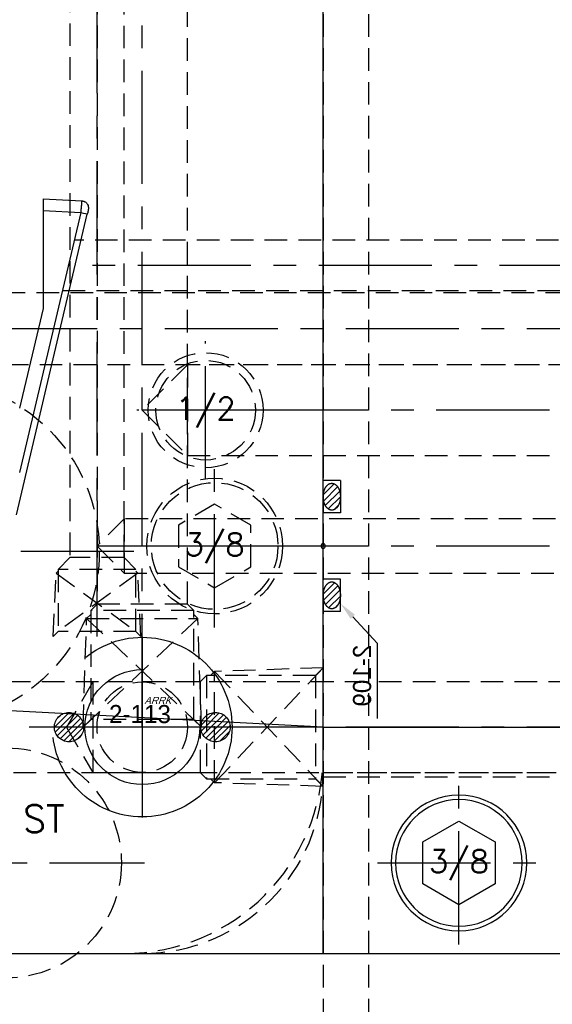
# Model space of a CAD drawing. Extents: x 2651 to 7771, y -1163 to 1075.
# Tile 86 of 256: x 4258 to 4317, y -18 to 91. Entities that reach past the tile are written whole.
import ezdxf
from ezdxf.enums import TextEntityAlignment as Align

# ---------------------------------------------------------------- set-up
doc = ezdxf.new("R2010")
doc.units = 0
doc.header["$LTSCALE"] = 10
for name, pattern in [('CENTER', [2, 1.25, -0.25, 0.25, -0.25]), ('CNSCEN', [17, 15, -1, 0, -1]), ('CNSHID', [4, 3, -1]), ('HIDDEN', [0.375, 0.25, -0.125])]:
    doc.linetypes.add(name, pattern=pattern)
doc.layers.get('0').update_dxf_attribs({"linetype": 'CONTINUOUS'})
doc.layers.get('Defpoints').update_dxf_attribs({"linetype": 'CONTINUOUS'})
for name, color, linetype in [('1', 7, 'CONTINUOUS'), ('9', 3, 'CONTINUOUS'), ('CEN', 1, 'CENTER'), ('COOL', 150, 'HIDDEN'), ('DIM', 3, 'CONTINUOUS'), ('HIDDEN', 6, 'HIDDEN'), ('PART', 7, 'CONTINUOUS'), ('TEXT', 4, 'CONTINUOUS'), ('WL1-CL', 1, 'CNSCEN'), ('WL1-HL', 4, 'CNSHID'), ('WOR1-CL', 1, 'CNSCEN'), ('WOR1-DL', 7, 'CONTINUOUS')]:
    doc.layers.add(name, color=color, linetype=linetype)
doc.styles.add('china', font='txt')
doc.styles.get("Standard").update_dxf_attribs({"font": 'romans.shx'})
doc.dimstyles.new('MM& INCH5', dxfattribs={"dimtxt": 5, "dimasz": 2.5, "dimexe": 1, "dimexo": 0.5, "dimtad": 0, "dimrnd": 1.38778e-17, "dimzin": 9, "dimdsep": 46, "dimtxsty": 'Standard', "dimblk": 'CLOSED', "dimcen": 0, "dimclrd": 3, "dimclre": 3, "dimclrt": 3, "dimazin": 2, "dimtfac": 0.75, "dimtofl": 0, "dimtmove": 0, "dimatfit": 3, "dimfxl": 0, "dimtolj": 1, "dimarcsym": 0})

# ---------------------------------------------------------------- blocks, each defined once
blk = doc.blocks.new('DSD')
at = {"layer": '1', "color": 7, "linetype": 'Continuous'}
for p, q in [((459.52, 570.54), (451.7, 537.34)), ((456.59, 547.76), (459.18, 558.75)), ((456.59, 536.93), (456.59, 547.76)), ((456.59, 535.64), (452.29, 535.88))]:
    blk.add_line(p, q, dxfattribs=at)
at = {"layer": '1', "color": 252, "linetype": 'Continuous'}
for p, q in [((452.42, 537.16), (459.18, 565.86)), ((456.59, 536.93), (452.42, 537.16))]:
    blk.add_line(p, q, dxfattribs=at)
at = {"layer": '1', "color": 252, "linetype": 'Continuous', "extrusion": (0, 0, -1)}
blk.add_ellipse((452.46, 537.16), major_axis=(0.757, -0.178), ratio=0.012019, start_param=1.621759, end_param=3.141593, dxfattribs=at)
at = {"layer": '1', "color": 7, "linetype": 'Continuous'}
blk.add_open_spline([(451.99, 535.96), (451.97, 535.97), (451.91, 536), (451.83, 536.06), (451.74, 536.15), (451.64, 536.3), (451.59, 536.49), (451.58, 536.73), (451.62, 537.02), (451.67, 537.22), (451.7, 537.34)], degree=3, knots=[0, 0, 0, 0, 0.034803, 0.114728, 0.197926, 0.28487, 0.461813, 0.628432, 0.773606, 1, 1, 1, 1], dxfattribs=at)
at = {"layer": '1', "color": 252, "linetype": 'Continuous'}
blk.add_open_spline([(452.42, 537.16), (452.39, 536.99), (452.37, 536.82), (452.34, 536.5), (452.32, 536.35), (452.3, 536.11), (452.29, 536.02), (452.29, 535.9), (452.29, 535.88), (452.29, 535.88)], degree=3, knots=[0, 0, 0, 0, 0.258164, 0.258164, 0.516328, 0.516328, 0.774491, 0.774491, 1, 1, 1, 1], dxfattribs=at)
at = {"layer": '1', "color": 7, "linetype": 'Continuous'}
blk.add_rational_spline([(456.59, 535.64), (456.59, 535.64), (456.59, 536.18), (456.59, 536.93)], [0.977819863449, 0.793200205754, 0.800593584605, 1], degree=3, dxfattribs=at)
blk.add_open_spline([(452.29, 535.88), (452.13, 535.88), (451.99, 535.96)], degree=2, dxfattribs=at)
blk = doc.blocks.new('*U14', base_point=(1504.62, 1808.95))
for p, q in [((1504.62, 1813.57), (1500.62, 1811.26)), ((1508.62, 1811.26), (1504.62, 1813.57)), ((1500.62, 1811.26), (1500.62, 1806.65)), ((1508.62, 1806.65), (1508.62, 1811.26)), ((1500.62, 1806.65), (1504.62, 1804.34)), ((1504.62, 1804.34), (1508.62, 1806.65))]:
    blk.add_line(p, q)
for radius in [7.5, 7]:
    blk.add_circle((1504.62, 1808.95), radius)
at = {"layer": 'CEN'}
for p, q in [((1504.62, 1817.95), (1504.62, 1799.95)), ((1495.62, 1808.95), (1513.62, 1808.95))]:
    blk.add_line(p, q, dxfattribs=at)
blk = doc.blocks.new('*X15')
at = {"color": 0}
for p, q in [((823.25, 392.63), (825.03, 394.41)), ((823.6, 393.68), (823.98, 394.05)), ((823.96, 392.62), (825.64, 394.3)), ((824.66, 392.62), (826.1, 394.06)), ((825.37, 392.62), (826.46, 393.71)), ((841.12, 392.82), (842.7, 394.39)), ((841.63, 392.62), (843.36, 394.35)), ((842.34, 392.62), (843.85, 394.13)), ((843.05, 392.62), (844.23, 393.81)), ((823.36, 392.02), (823.96, 392.62)), ((823.6, 391.56), (824.66, 392.62)), ((823.95, 391.2), (825.37, 392.62)), ((824.41, 390.95), (826.08, 392.62)), ((825, 390.84), (826.78, 392.62)), ((826.08, 392.62), (826.71, 393.25)), ((826.78, 392.62), (826.82, 392.66)), ((841.17, 392.16), (841.63, 392.62)), ((841.39, 391.67), (842.34, 392.62)), ((841.71, 391.29), (843.05, 392.62)), ((842.14, 391), (843.75, 392.62)), ((842.69, 390.85), (844.46, 392.62)), ((843.75, 392.62), (844.51, 393.38)), ((844.46, 392.62), (844.67, 392.83)), ((825.97, 391.1), (826.56, 391.69)), ((843.48, 390.93), (844.58, 392.04))]:
    blk.add_line(p, q, dxfattribs=at)
blk = doc.blocks.new('113')
at = {"layer": 'WL1-HL'}
for centre, radius in [((90.98, 1693.88), 9.92), ((90.98, 1693.88), 6.35), ((82.88, 1693.88), 1.62), ((99.07, 1693.88), 1.62)]:
    blk.add_circle(centre, radius, dxfattribs=at)
at = {"layer": 'WOR1-CL'}
for p, q in [((90.98, 1703.85), (90.98, 1683.91)), ((100.95, 1693.88), (81.01, 1693.88))]:
    blk.add_line(p, q, dxfattribs=at)
at = {"layer": 'WL1-HL', "xscale": 0.9064739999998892, "yscale": 0.9064739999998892, "zscale": 0.9064739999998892}
blk.add_blockref('*X15', (-664.99, 1337.98), dxfattribs=at)
at = {"layer": '9', "style": 'china'}
blk.add_text('2-113', height=2, dxfattribs=at).set_placement((87.3, 1694.32))
at = {"layer": 'WOR1-DL', "style": 'china', "oblique": 20}
blk.add_text('ARRK', height=0.8, dxfattribs=at).set_placement((91.2, 1696.42))
blk = doc.blocks.new('*U1', base_point=(705.47, 989.04))
for p, q in [((705.47, 993.66), (701.47, 991.35)), ((709.47, 991.35), (705.47, 993.66)), ((701.47, 991.35), (701.47, 986.73)), ((709.47, 986.73), (709.47, 991.35)), ((701.47, 986.73), (705.47, 984.42)), ((705.47, 984.42), (709.47, 986.73))]:
    blk.add_line(p, q)
for radius in [7.5, 7]:
    blk.add_circle((705.47, 989.04), radius)
at = {"layer": 'CEN'}
for p, q in [((705.47, 998.04), (705.47, 980.04)), ((696.47, 989.04), (714.47, 989.04))]:
    blk.add_line(p, q, dxfattribs=at)
blk = doc.blocks.new('*U23', base_point=(2059.08, 1167.82))
at = {"layer": 'CEN'}
for p, q in [((2059.08, 1190.68), (2059.08, 1144.96)), ((2036.22, 1167.82), (2081.94, 1167.82))]:
    blk.add_line(p, q, dxfattribs=at)
at = {"layer": 'HIDDEN'}
blk.add_circle((2059.08, 1167.82), 19.05, dxfattribs=at)
blk = doc.blocks.new('*U22', base_point=(1899.08, 1167.82))
for radius in [6.35, 5.5]:
    blk.add_circle((1899.08, 1167.82), radius)
at = {"layer": 'CEN'}
for p, q in [((1899.08, 1175.44), (1899.08, 1160.2)), ((1891.46, 1167.82), (1906.7, 1167.82))]:
    blk.add_line(p, q, dxfattribs=at)
blk = doc.blocks.new('A$C3FB17615')
at = {"layer": 'CEN'}
for p, q in [((0, 15.24), (0, -15.24)), ((-15.24, 0), (15.24, 0))]:
    blk.add_line(p, q, dxfattribs=at)
at = {"layer": 'HIDDEN', "color": 110}
blk.add_circle((0, 0), 12.7, dxfattribs=at)
at = {"layer": 'TEXT'}
blk.add_text('ST', height=3, dxfattribs=at).set_placement((1.8, 3.36))
blk = doc.blocks.new('*D184')
at = {"layer": 'Defpoints', "color": 0}
for p in [(4171.68, 387.64), (4446.68, 12.64), (4473.32, 12.64)]:
    blk.add_point(p, dxfattribs=at)
at = {"layer": 'DIM', "color": 3, "lineweight": -2}
blk.add_line((4447.18, 12.64), (4473.32, 12.64), dxfattribs=at)
at = {"layer": 'DIM', "color": 3, "insert": (4499.07, 12.64), "char_height": 5, "attachment_point": 5}
blk.add_mtext('\\A1;375 [14.764]', dxfattribs=at)
blk = doc.blocks.new('_Closed')
at = {"color": 0, "linetype": 'ByBlock', "lineweight": -2}
for p, q in [((-1, 0.167), (0, 0)), ((-1, 0.167), (-1, -0.167)), ((0, 0), (-1, -0.167)), ((0, 0), (-1, 0))]:
    blk.add_line(p, q, dxfattribs=at)
blk = doc.blocks.new('*D185')
at = {"layer": 'Defpoints', "color": 0}
for p in [(4171.68, 387.64), (4446.68, 55.64), (4473.32, 55.64)]:
    blk.add_point(p, dxfattribs=at)
at = {"layer": 'DIM', "color": 3, "lineweight": -2}
blk.add_line((4447.18, 55.64), (4473.32, 55.64), dxfattribs=at)
at = {"layer": 'DIM', "color": 3, "insert": (4499.07, 55.64), "char_height": 5, "attachment_point": 5}
blk.add_mtext('\\A1;332 [13.071]', dxfattribs=at)
blk = doc.blocks.new('*D186')
at = {"layer": 'Defpoints', "color": 0}
for p in [(4171.68, 387.64), (4381.21, -22.36), (4473.32, -22.36)]:
    blk.add_point(p, dxfattribs=at)
at = {"layer": 'DIM', "color": 3, "lineweight": -2}
blk.add_line((4381.71, -22.36), (4473.32, -22.36), dxfattribs=at)
at = {"layer": 'DIM', "color": 3, "insert": (4499.07, -22.36), "char_height": 5, "attachment_point": 5}
blk.add_mtext('\\A1;410 [16.142]', dxfattribs=at)
blk = doc.blocks.new('*D187')
at = {"layer": 'Defpoints', "color": 0}
for p in [(4171.68, 387.64), (4274.1, -57.36), (4473.32, -57.36)]:
    blk.add_point(p, dxfattribs=at)
at = {"layer": 'DIM', "color": 3, "lineweight": -2}
blk.add_line((4274.6, -57.36), (4473.32, -57.36), dxfattribs=at)
at = {"layer": 'DIM', "color": 3, "insert": (4496.68, -57.36), "char_height": 5, "attachment_point": 5}
blk.add_mtext('\\A1;445 [17.52]', dxfattribs=at)
blk = doc.blocks.new('*D188')
at = {"layer": 'Defpoints', "color": 0}
for p in [(4171.68, 387.64), (4271.92, -104.36), (4473.32, -104.36)]:
    blk.add_point(p, dxfattribs=at)
at = {"layer": 'DIM', "color": 3, "lineweight": -2}
blk.add_line((4272.42, -104.36), (4473.32, -104.36), dxfattribs=at)
at = {"layer": 'DIM', "color": 3, "insert": (4496.68, -104.36), "char_height": 5, "attachment_point": 5}
blk.add_mtext('\\A1;492 [19.37]', dxfattribs=at)
blk = doc.blocks.new('*D189')
at = {"layer": 'Defpoints', "color": 0}
for p in [(4171.68, 387.64), (4285.88, -124.36), (4473.32, -124.36)]:
    blk.add_point(p, dxfattribs=at)
at = {"layer": 'DIM', "color": 3, "lineweight": -2}
blk.add_line((4286.38, -124.36), (4473.32, -124.36), dxfattribs=at)
at = {"layer": 'DIM', "color": 3, "insert": (4499.07, -124.36), "char_height": 5, "attachment_point": 5}
blk.add_mtext('\\A1;512 [20.157]', dxfattribs=at)
blk = doc.blocks.new('*D193')
at = {"layer": 'Defpoints', "color": 0}
for p in [(4171.68, 387.64), (4401.86, -82.36), (4473.32, -82.36)]:
    blk.add_point(p, dxfattribs=at)
at = {"layer": 'DIM', "color": 3, "lineweight": -2}
blk.add_line((4402.36, -82.36), (4473.32, -82.36), dxfattribs=at)
at = {"layer": 'DIM', "color": 3, "insert": (4499.07, -82.36), "char_height": 5, "attachment_point": 5}
blk.add_mtext('\\A1;470 [18.504]', dxfattribs=at)
blk = doc.blocks.new('*D199')
at = {"layer": 'Defpoints', "color": 0}
for p in [(4171.68, 387.64), (4256.68, -119.6), (4256.68, -149.95)]:
    blk.add_point(p, dxfattribs=at)
at = {"layer": 'DIM', "color": 3, "lineweight": -2}
blk.add_line((4256.68, -120.1), (4256.68, -149.95), dxfattribs=at)
at = {"layer": 'DIM', "color": 3, "insert": (4256.68, -170.93), "char_height": 5, "attachment_point": 5, "rotation": 90}
blk.add_mtext('\\A1;85 [3.346]', dxfattribs=at)
blk = doc.blocks.new('*D200')
at = {"layer": 'Defpoints', "color": 0}
for p in [(4171.68, 387.64), (4278.68, -131.56), (4278.68, -149.95)]:
    blk.add_point(p, dxfattribs=at)
at = {"layer": 'DIM', "color": 3, "lineweight": -2}
blk.add_line((4278.68, -132.06), (4278.68, -149.95), dxfattribs=at)
at = {"layer": 'DIM', "color": 3, "insert": (4278.68, -172.96), "char_height": 5, "attachment_point": 5, "rotation": 90}
blk.add_mtext('\\A1;107 [4.213]', dxfattribs=at)
blk = doc.blocks.new('*D201')
at = {"layer": 'Defpoints', "color": 0}
for p in [(4171.68, 387.64), (4296.68, -137.36), (4296.68, -149.95)]:
    blk.add_point(p, dxfattribs=at)
at = {"layer": 'DIM', "color": 3, "lineweight": -2}
blk.add_line((4296.68, -137.86), (4296.68, -149.95), dxfattribs=at)
at = {"layer": 'DIM', "color": 3, "insert": (4296.68, -172.96), "char_height": 5, "attachment_point": 5, "rotation": 90}
blk.add_mtext('\\A1;125 [4.921]', dxfattribs=at)
blk = doc.blocks.new('*D203')
at = {"layer": 'Defpoints', "color": 0}
for p in [(4171.68, 387.64), (4368.68, -115.54), (4368.68, -149.95)]:
    blk.add_point(p, dxfattribs=at)
at = {"layer": 'DIM', "color": 3, "lineweight": -2}
blk.add_line((4368.68, -116.04), (4368.68, -149.95), dxfattribs=at)
at = {"layer": 'DIM', "color": 3, "insert": (4368.68, -172.96), "char_height": 5, "attachment_point": 5, "rotation": 90}
blk.add_mtext('\\A1;197 [7.756]', dxfattribs=at)
blk = doc.blocks.new('1')
at = {"layer": 'COOL', "color": 1, "linetype": 'CENTER'}
for p, q in [((-100, 225), (-100, 350.39)), ((-225, 260), (-100, 260))]:
    blk.add_line(p, q, dxfattribs=at)
at = {"layer": 'COOL', "color": 2}
blk.add_line((-105, 265), (-105, 255), dxfattribs=at)
for points in [[(-105, 238.59), (-105, 347.5), (-100, 350.39), (-95, 347.5), (-95, 238.59)], [(-211.41, 265), (-105, 265), (-100, 260), (-105, 255), (-211.41, 255)], [(-105.7, 237.89), (-105, 238.59), (-95, 238.59), (-94.3, 237.89)], [(-106.55, 225), (-106.15, 237), (-105.7, 237.45)], [(-105.7, 225.85), (-105.7, 237.89), (-94.3, 237.89), (-94.3, 225.85)], [(-93.45, 225), (-93.85, 237), (-94.3, 237.45)], [(-106.55, 225), (-93.85, 237), (-106.15, 237), (-93.45, 225)], [(-106.55, 225), (-105.7, 225.85), (-94.3, 225.85), (-93.45, 225)]]:
    blk.add_lwpolyline(points, dxfattribs=at)
blk = doc.blocks.new('*X249')
at = {"color": 0}
for p, q in [((936.79, 376.76), (938.04, 378.01)), ((937.13, 376.4), (938.7, 377.96)), ((937.63, 376.19), (939.2, 377.76)), ((938.27, 376.12), (939.57, 377.42)), ((939.28, 376.43), (939.55, 376.69))]:
    blk.add_line(p, q, dxfattribs=at)
blk = doc.blocks.new('*X248')
at = {"color": 0}
for p, q in [((922.69, 376.81), (923.89, 378.01)), ((923.02, 376.43), (924.57, 377.97)), ((923.5, 376.2), (925.09, 377.79)), ((924.13, 376.12), (925.47, 377.46)), ((925.03, 376.32), (925.56, 376.85))]:
    blk.add_line(p, q, dxfattribs=at)
blk = doc.blocks.new('O_RING_109_S')
at = {"layer": 'WL1-CL'}
for p, q in [((7.81, -3.27), (10.73, -5.98)), ((10.73, -5.98), (12.73, -5.98)), ((12.73, -5.98), (19.05, -5.98))]:
    blk.add_line(p, q, dxfattribs=at)
blk.add_solid([(8.04, -3.03), (7.58, -3.51), (6.35, -1.9)], dxfattribs=at)
at = {"layer": 'WL1-HL'}
for p, q in [((-7.23, -1.9), (-7.23, 0)), ((-3.66, -1.9), (-3.66, 0)), ((3.66, -1.9), (3.66, 0)), ((7.23, -1.9), (7.23, 0)), ((-7.23, -1.9), (-3.66, -1.9)), ((7.23, -1.9), (3.66, -1.9))]:
    blk.add_line(p, q, dxfattribs=at)
for points in [[(-5.45, 0, 0.064849), (-6.04, -0.08, 0.077678), (-6.5, -0.28, 0.107175), (-6.83, -0.61, 0.144647), (-6.93, -0.95, 0.144647), (-6.83, -1.29, 0.107175), (-6.5, -1.62, 0.077678), (-6.04, -1.82, 0.064849), (-5.45, -1.9, 0.064849), (-4.85, -1.82, 0.077678), (-4.39, -1.62, 0.107175), (-4.06, -1.29, 0.144647), (-3.96, -0.95, 0.144647), (-4.06, -0.61, 0.107175), (-4.39, -0.28, 0.077678), (-4.85, -0.08, 0.064849)], [(5.45, 0, -0.064849), (6.04, -0.08, -0.077678), (6.5, -0.28, -0.107175), (6.83, -0.61, -0.144647), (6.93, -0.95, -0.144647), (6.83, -1.29, -0.107175), (6.5, -1.62, -0.077678), (6.04, -1.82, -0.064849), (5.45, -1.9, -0.064849), (4.85, -1.82, -0.077678), (4.39, -1.62, -0.107175), (4.06, -1.29, -0.144647), (3.96, -0.95, -0.144647), (4.06, -0.61, -0.107175), (4.39, -0.28, -0.077678), (4.85, -0.08, -0.064849)]]:
    blk.add_lwpolyline(points, format="xyb", close=True, dxfattribs=at)
at = {"layer": 'WL1-HL', "extrusion": (0, 0, -1), "xscale": -1, "zscale": -1}
for name, p in [('*X248', (929.56, -378.02)), ('*X249', (932.74, -378.02))]:
    blk.add_blockref(name, p, dxfattribs=at)
at = {"layer": 'WL1-CL', "style": 'china'}
blk.add_text('2-109', height=2, dxfattribs=at).set_placement((10.9, -5.29))
blk = doc.blocks.new('A$C738058FC')
at = {"layer": '9'}
blk.add_circle((0, 0), 0.25, dxfattribs=at)
blk.add_blockref('O_RING_109_S', (0, 0), dxfattribs=at)
blk = doc.blocks.new('2')
at = {"layer": 'COOL', "color": 1, "linetype": 'CENTER'}
for p, q in [((-95, 235), (-95, 360.72)), ((-225, 245), (-95, 245))]:
    blk.add_line(p, q, dxfattribs=at)
at = {"layer": 'COOL', "color": 2}
for p, q in [((-98, 248), (-98, 242)), ((-99.51, 242), (-90.7, 235.55)), ((-90.49, 242), (-99.3, 235.55))]:
    blk.add_line(p, q, dxfattribs=at)
for points in [[(-98, 243.72), (-98, 358.98), (-95, 360.72), (-92, 358.98), (-92, 243.72)], [(-209.41, 248), (-98, 248), (-95, 245), (-98, 242), (-209.41, 242)], [(-99.3, 242.42), (-98, 243.72), (-92, 243.72), (-90.7, 242.42)], [(-99.85, 235), (-99.51, 242), (-99.3, 242.21)], [(-99.3, 235.55), (-99.3, 242.42), (-90.7, 242.42), (-90.7, 235.55)], [(-90.15, 235), (-90.49, 242), (-90.7, 242.21)], [(-99.85, 235), (-99.3, 235.55), (-90.7, 235.55), (-90.15, 235)]]:
    blk.add_lwpolyline(points, dxfattribs=at)
at = {"layer": 'COOL', "rotation": 270}
blk.add_blockref('A$C738058FC', (-120, 245), dxfattribs=at)
blk = doc.blocks.new('A$C257357D5')
at = {"layer": 'COOL', "color": 1, "linetype": 'CENTER'}
blk.add_line((275, -31), (58.88, -31), dxfattribs=at)
at = {"layer": 'COOL'}
blk.add_lwpolyline([(237.41, -35), (58.31, -35), (56, -31), (58.31, -27), (237.41, -27)], dxfattribs=at)

msp = doc.modelspace()

# ---------------------------------------------------------------- linework, layer by layer
for p, q in [((4291.684, -12.358), (4291.684, 187.642)), ((4291.684, 12.642), (4226.369, 16.065)), ((4291.684, 12.642), (4396.684, 12.642)), ((4051.684, -12.358), (4291.684, -12.358)), ((4291.684, -12.358), (4446.684, -12.358))]:
    msp.add_line(p, q)
at = {"layer": 'CEN'}
msp.add_line((4383.684, 63.642), (4263.547, 63.642), dxfattribs=at)
at = {"layer": 'COOL'}
msp.add_line((4266.2, 17.642), (4266.2, 7.642), dxfattribs=at)
at = {"layer": 'COOL', "color": 1, "linetype": 'CENTER'}
for p, q in [((4291.684, 12.642), (4063.313, 12.642)), ((4446.684, 12.642), (4263.313, 12.642))]:
    msp.add_line(p, q, dxfattribs=at)
at = {"layer": 'COOL'}
for points in [[(4291.684, 19.192), (4279.684, 18.789), (4279.237, 18.342)], [(4291.684, 19.192), (4279.684, 6.495), (4279.684, 18.789), (4291.684, 6.092)], [(4291.684, 19.192), (4290.834, 18.342), (4290.834, 6.942), (4291.684, 6.092)], [(4278.09, 17.642), (4066.2, 17.642), (4063.313, 12.642), (4066.2, 7.642), (4278.09, 7.642)], [(4409.09, 17.642), (4266.2, 17.642), (4263.313, 12.642), (4266.2, 7.642), (4409.09, 7.642)], [(4278.79, 18.342), (4278.09, 17.642), (4278.09, 7.642), (4278.79, 6.942)], [(4290.834, 18.342), (4278.79, 18.342), (4278.79, 6.942), (4290.834, 6.942)], [(4291.684, 6.092), (4279.684, 6.495), (4279.237, 6.942)]]:
    msp.add_lwpolyline(points, dxfattribs=at)
msp.add_circle((4271.684, 12.642), 5, dxfattribs=at)
at = {"layer": 'HIDDEN'}
for p, q in [((4291.684, 912.642), (4291.684, -137.358)), ((4296.684, 912.642), (4296.684, -137.358)), ((4358.959, 66.422), (4264.182, 66.422)), ((4262.872, 60.862), (4358.959, 60.862)), ((4291.684, 7.642), (4396.684, 7.642)), ((4291.684, 7.142), (4446.684, 7.142))]:
    msp.add_line(p, q, dxfattribs=at)
for centre, radius in [((4269.684, 9.642), 22), ((4271.684, 7.642), 20)]:
    msp.add_arc(centre, radius, 270, 0, dxfattribs=at)

# ---------------------------------------------------------------- block references
at = {"layer": 'COOL', "xscale": -1}
for name in ['2', '1']:
    msp.add_blockref(name, (4171.684, -212.358), dxfattribs=at)
at = {"layer": 'COOL'}
msp.add_blockref('113', (4180.705, -1681.238), dxfattribs=at)
at = {"layer": 'DIM', "rotation": 180}
msp.add_blockref('DSD', (4717.309, 606.636), dxfattribs=at)
at = {"layer": 'DIM'}
msp.add_blockref('A$C257357D5', (4171.684, 87.642), dxfattribs=at)
at = {"layer": 'HIDDEN', "rotation": 180}
for name, p in [('*U22', (4278.684, 47.642)), ('*U14', (4279.684, 32.642))]:
    msp.add_blockref(name, p, dxfattribs=at)
at = {"layer": 'PART', "rotation": 180}
msp.add_blockref('*U23', (4247.884, 32.042), dxfattribs=at)
at = {"layer": 'PART', "xscale": -1, "rotation": 180}
msp.add_blockref('*U1', (4306.684, -2.358), dxfattribs=at)
at = {"layer": 'TEXT'}
msp.add_blockref('A$C3FB17615', (4256.684, -2.358), dxfattribs=at)

# ---------------------------------------------------------------- texts
for s, p in [('1/2', (4278.684, 47.642)), ('3/8', (4279.684, 32.642)), ('3/8', (4306.684, -2.358))]:
    msp.add_text(s, height=2.5, dxfattribs=at).set_placement(p, align=Align.MIDDLE)

# ---------------------------------------------------------------- dimensions: what is measured, and where the dimension line sits
at = {"layer": 'DIM'}
for feature_location, offset, dtype, picture, middle in [((4446.684, 12.642), (26.637, 0), 0, '*D184', (4499.065, 12.642)), ((4446.684, 55.642), (26.637, 0), 0, '*D185', (4499.065, 55.642)), ((4381.212, -22.358), (92.109, 0), 0, '*D186', (4499.065, -22.358)), ((4274.104, -57.358), (199.217, 0), 0, '*D187', (4496.684, -57.358)), ((4271.924, -104.358), (201.397, 0), 0, '*D188', (4496.684, -104.358)), ((4285.884, -124.358), (187.437, 0), 0, '*D189', (4499.065, -124.358)), ((4401.864, -82.358), (71.457, 0), 0, '*D193', (4499.065, -82.358)), ((4256.684, -119.598), (0, -30.355), 1, '*D199', (4256.684, -170.935)), ((4278.684, -131.558), (0, -18.395), 1, '*D200', (4278.684, -172.959)), ((4296.684, -137.358), (0, -12.595), 1, '*D201', (4296.684, -172.959)), ((4368.684, -115.538), (0, -34.415), 1, '*D203', (4368.684, -172.959))]:
    dim = msp.add_ordinate_dim(feature_location=feature_location, offset=offset, dtype=dtype, origin=(4171.684, 387.642), dimstyle='MM& INCH5', dxfattribs=at)
    dim.commit()
    dim.dimension.update_dxf_attribs({"geometry": picture, "text_midpoint": middle})

doc.saveas('drawing.dxf')
